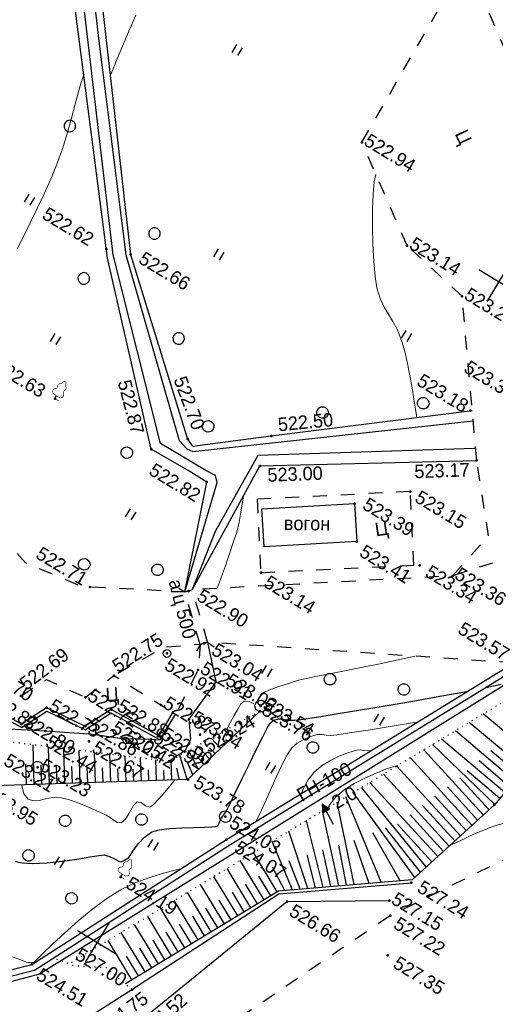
# Model space of a CAD drawing. Header units: millimetres. Extents: x 0 to 1576219, y -334896 to 156638.
# Tile 48 of 63: x 575236 to 605994, y -138936 to -75282. Entities that reach past the tile are written whole.
import ezdxf
from ezdxf import colors
from ezdxf.entities.mleader import LeaderData, LeaderLine
from ezdxf.math import Vec2, Vec3

# ---------------------------------------------------------------- set-up
doc = ezdxf.new("R2010")
doc.units = ezdxf.units.MM
for name, pattern in [('Д_ТРОТ_ТРУБА', [3, 1.5, -1.5]), ('ДОРОГИ_СТРОЯЩ', [9, 8, -1]), ('Контура низ откосов  Штриховая 0.1-0.5 - - - - - - -', [0.6, 0.1, -0.5])]:
    doc.linetypes.add(name, pattern=pattern)
for name, color, linetype in [('(001) Сетка', 92, 'Continuous'), ('(004) Точки рельефа', 7, 'Continuous'), ('(004a) Точки рельефа (отк.)', 7, 'Continuous'), ('(007) Здания', 7, 'Continuous'), ('(013) Газ', 30, 'ИК_Газопровод -------г--------'), ('(017) Канализация', 33, 'KANALIS_K_1'), ('(022) Возд. Линии', 7, 'Continuous'), ('(025) Дорога', 7, 'Continuous'), ('(027) Гидрография', 7, 'Continuous'), ('(028) Гидротехн.', 7, 'Continuous'), ('(031) Горизонтали', 42, 'Continuous'), ('(035) Откосы', 7, 'Continuous'), ('(036) Растительность', 7, 'Continuous'), ('(038) Деревья', 7, 'Continuous'), ('(039) Земля', 7, 'Continuous'), ('(040) Ограда', 7, 'Continuous')]:
    doc.layers.add(name, color=color, linetype=linetype)
doc.layers.add('(032) Горизонтали утолщенные', color=32, linetype='Continuous', lineweight=30)
doc.layers.add('К1', color=7, linetype='Continuous', lineweight=40, true_color=0x076e4b)
doc.styles.add('BM-431', font='txt')
doc.styles.add('D-431', font='txt')
doc.styles.add('GOST', font='isocpeur.ttf')
doc.linetypes.add('GAZ_VOZDUSH', pattern='A,1,-2,["~",Standard,S=3,R=0,X=-1.5,Y=-1.5],-1,10', length=14)
doc.linetypes.add('KANALIS_K_1', pattern='A,1,[">",Standard,S=1.8,R=0,X=-0.9,Y=-0.9],3,-1,["К",Standard,S=1.8,R=0,X=-0.9,Y=-0.9],-1,10', length=16)
doc.linetypes.add('ИК_Газопровод -------г--------', pattern='A,9,-0.6,["Г",Standard,S=1.2,R=0,X=0,Y=-0.6],-1.2', length=10.8)
doc.linetypes.add('ОГРАДА_БЕТ', pattern='A,4,["|",Standard,S=0.8,R=0,X=0,Y=-0.8],4', length=8)
doc.linetypes.add('ОТКОСЫ_НЕУКР', pattern='A,0.5,["|",Standard,S=1.2,R=0,X=0,Y=-1.2],1,["|",Standard,S=0.5,R=0,X=0,Y=-0.5],0.5', length=2)
doc.linetypes.add('ОТКОСЫ_НЕУКР1', pattern='A,0.5,["|",Standard,S=-1.2,R=0,X=0,Y=1.2],1,["|",Standard,S=-0.5,R=0,X=0,Y=0.5],0.5', length=2)

# ---------------------------------------------------------------- blocks, each defined once
blk = doc.blocks.new('d')
at = {"layer": '(038) Деревья'}
blk.add_ellipse((0, 0), major_axis=(0.265, 0.265), ratio=1, start_param=5.497787, end_param=11.780972, dxfattribs=at)
blk = doc.blocks.new('I04010')
for p, q in [((-0.412273, 0.007146), (-0.412273, 1.207146)), ((0.387727, 1.207146), (0.387727, 0.007146))]:
    blk.add_line(p, q)
blk = doc.blocks.new('Setka')
at = {"layer": '(001) Сетка'}
for p, q in [((0, 1.5), (0, -1.5)), ((-1.5, 0), (1.5, 0))]:
    blk.add_line(p, q, dxfattribs=at)
blk = doc.blocks.new('d-flat-35-flat-1')
at = {"layer": '(038) Деревья'}
blk.add_ellipse((0, 0), major_axis=(0.265, 0.265), ratio=1, start_param=5.497787, end_param=11.780972, dxfattribs=at)
blk = doc.blocks.new('d-flat-34-flat-1')
at = {"layer": '(038) Деревья'}
blk.add_ellipse((0, 0), major_axis=(0.265, 0.265), ratio=1, start_param=5.497787, end_param=11.780972, dxfattribs=at)
blk = doc.blocks.new('U1061-flat-1-flat-1')
at = {"layer": '(022) Возд. Линии'}
blk.add_circle((0, 0), 0.25, dxfattribs=at)
at = {"color": 4, "oblique": 15}
blk.add_attdef('Z', (0.797, -0.495), '', height=1, dxfattribs=at)
blk = doc.blocks.new('d-flat-28-flat-1')
at = {"layer": '(038) Деревья'}
blk.add_ellipse((0, 0), major_axis=(0.265, 0.265), ratio=1, start_param=5.497787, end_param=11.780972, dxfattribs=at)
blk = doc.blocks.new('karagach-flat-18-flat-1')
at = {"layer": '(038) Деревья', "const_width": 0.0375}
for points in [[(0, 1.312, 0.246034), (-0.117, 1.159, 0.489079)], [(0, 1.312, -0.246034), (0.117, 1.159, -0.489079)], [(-0.315, 0.559, 0.383603), (-0.255, 0.753, 0.352912)], [(-0.208, 1.009, 0.430853), (-0.255, 0.753, 0.548276)], [(-0.208, 1.009, 0.181567), (-0.117, 1.159, 0.303004)], [(0.208, 1.009, -0.181567), (0.117, 1.159, -0.303004)], [(0.208, 1.009, -0.430853), (0.255, 0.753, -0.548276)], [(0.315, 0.559, -0.383603), (0.255, 0.753, -0.352912)], [(-0.315, 0.559, 0.626949), (-0.218, 0.206, 0.702465)], [(0.315, 0.559, -0.626949), (0.218, 0.206, -0.702465)]]:
    blk.add_lwpolyline(points, format="xyb", dxfattribs=at)
for points in [[(0, 0.206), (-0.218, 0.206)], [(0, 0), (0, 0.206)], [(0, 0.206), (0.218, 0.206)], [(0, 0), (0.281, 0)]]:
    blk.add_lwpolyline(points, dxfattribs=at)
at = {"layer": '(038) Деревья'}
blk.add_lwpolyline([(0, 0), (0, 0.206)], dxfattribs=at)
blk = doc.blocks.new('karagach-flat-12-flat-1')
at = {"layer": '(038) Деревья', "const_width": 0.0375}
for points in [[(0, 1.312, 0.246034), (-0.117, 1.159, 0.489079)], [(0, 1.312, -0.246034), (0.117, 1.159, -0.489079)], [(-0.315, 0.559, 0.383603), (-0.255, 0.753, 0.352912)], [(-0.208, 1.009, 0.430853), (-0.255, 0.753, 0.548276)], [(-0.208, 1.009, 0.181567), (-0.117, 1.159, 0.303004)], [(0.208, 1.009, -0.181567), (0.117, 1.159, -0.303004)], [(0.208, 1.009, -0.430853), (0.255, 0.753, -0.548276)], [(0.315, 0.559, -0.383603), (0.255, 0.753, -0.352912)], [(-0.315, 0.559, 0.626949), (-0.218, 0.206, 0.702465)], [(0.315, 0.559, -0.626949), (0.218, 0.206, -0.702465)]]:
    blk.add_lwpolyline(points, format="xyb", dxfattribs=at)
for points in [[(0, 0.206), (-0.218, 0.206)], [(0, 0), (0, 0.206)], [(0, 0.206), (0.218, 0.206)], [(0, 0), (0.281, 0)]]:
    blk.add_lwpolyline(points, dxfattribs=at)
at = {"layer": '(038) Деревья'}
blk.add_lwpolyline([(0, 0), (0, 0.206)], dxfattribs=at)
blk = doc.blocks.new('wef-flat-4')
at = {"layer": '(025) Дорога', "linetype": 'Д_ТРОТ_ТРУБА'}
blk.add_hatch(color=0, dxfattribs=at).paths.add_polyline_path([(-1295647.589, -1831919.311), (-1295647.344, -1831918.875), (-1295647.902, -1831918.848)])
at = {"layer": '(022) Возд. Линии', "color": 0}
for points in [[(-1295647.902, -1831918.848), (-1295647.589, -1831919.311)], [(-1295646.594, -1831919.582), (-1295647.466, -1831919.093)]]:
    blk.add_lwpolyline(points, dxfattribs=at)
at = {"layer": '(025) Дорога', "color": 0, "linetype": 'Д_ТРОТ_ТРУБА'}
blk.add_lwpolyline([(-1295647.589, -1831919.311), (-1295647.344, -1831918.875), (-1295647.902, -1831918.848), (-1295647.589, -1831919.311)], close=True, dxfattribs=at)
blk.add_lwpolyline([(-1295647.589, -1831919.311), (-1295647.344, -1831918.875)], dxfattribs=at)
blk = doc.blocks.new('A$C05d28b1e')
at = {"layer": '(004) Точки рельефа', "color": 7, "linetype": 'ByBlock', "lineweight": -2}
for p in [(72096, 90931), (78068, 86740), (82801, 85790), (87110, 79749), (89130, 77208), (61550, 76444), (63078, 76972), (86497, 73256), (76942, 71664), (83820, 70723), (77330, 69626), (89502, 69491), (72426, 68683), (85216, 68696), (70766, 66898), (74930, 66941), (63741, 66464), (80964, 63758), (77575, 60326), (101665, 58785), (72010, 57232), (78485, 56140), (76297, 53138), (83042, 52774), (99695, 51688), (77292, 51165), (82218, 50239), (83873, 49879), (99627, 49152), (71845, 48900), (77126, 48656), (74372, 47777), (88020, 47853), (100823, 46869), (93450, 46447), (83430, 42245), (87837, 36393), (81458, 34429)]:
    blk.add_point(p, dxfattribs=at)
at = {"layer": '(004a) Точки рельефа (отк.)', "color": 7, "linetype": 'ByBlock', "lineweight": -2}
for p in [(91663, 70018), (80187, 57943), (80764, 56268), (82148, 56210), (85431, 56385), (85552, 56047), (79878, 53098), (81913, 53244), (75448, 50975), (80802, 51319), (80487, 50864), (78859, 49935), (99074, 49941), (73654, 49114), (76411, 49381), (87193, 49086), (72802, 47356), (75153, 45510)]:
    blk.add_point(p, dxfattribs=at)
at = {"layer": '(007) Здания', "ltscale": 600}
blk.add_lwpolyline([(83820, 70723), (85216, 68696), (80275, 65293), (78878, 67320), (83820, 70723)], dxfattribs=at)
at = {"layer": '(013) Газ', "linetype": 'GAZ_VOZDUSH', "ltscale": 600, "flags": 128}
blk.add_lwpolyline([(139039, 153682), (138885, 152734), (135454, 145357), (130316, 142546), (115842, 109039), (104824, 79051), (99727, 68744), (82201, 34139), (52809, 3628), (56082, -3749), (32593, -24350), (33828, -29046), (31852, -35564), (-6995, -77251), (-10648, -79274), (-22017, -90450), (-29954, -94459), (-74554, -132816), (-76953, -135094)], dxfattribs=at)
at = {"layer": '(025) Дорога', "linetype": 'Д_ТРОТ_ТРУБА', "ltscale": 600}
for p, q in [((72096, 90931), (71836, 102338)), ((78068, 86740), (72096, 90931)), ((82801, 85790), (78068, 86740)), ((89130, 77208), (82801, 85790)), ((92314, 73433), (89130, 77208)), ((91663, 70018), (92314, 73433))]:
    blk.add_line(p, q, dxfattribs=at)
at = {"layer": '(025) Дорога', "linetype": 'Д_ТРОТ_ТРУБА', "ltscale": 600, "flags": 128}
for points in [[(150815, 142076), (135921, 113311), (125552, 93370), (117383, 77821), (104208, 56333), (99627, 49152), (88708, 25275), (72217, 300), (60109, -13961), (40976, -33812), (21855, -53057), (7525, -67385), (-21145, -96032), (-41237, -115998), (-56020, -131074), (-73097, -148290), (-76079, -151266)], [(96975, 76152), (91663, 70018), (77743, 60511), (77407, 60141), (71543, 56980), (67628, 56398), (63649, 57538), (35933, 62943), (-1136, 71955), (-2270, 72968), (-11178, 84489), (-11295, 84899), (-11231, 85387), (2620, 97018), (30185, 117380)], [(97952, 67229), (97849, 67204), (80355, 58128), (80019, 57758), (78093, 56361), (76297, 53138)], [(80019, 57758), (80764, 56268), (80988, 53107)], [(75448, 50975), (76297, 53138), (79878, 53098), (80988, 53107)], [(71845, 48900), (72697, 50658), (75448, 50975)], [(62803, 42892), (65211, 47072), (68013, 47083), (68734, 48861), (71845, 48861)]]:
    blk.add_lwpolyline(points, dxfattribs=at)
at = {"layer": '(025) Дорога', "linetype": 'Д_ТРОТ_ТРУБА', "ltscale": 600}
blk.add_lwpolyline([(79946, 98662), (73001, 103636), (71836, 102338)], dxfattribs=at)
blk.add_lwpolyline([(80964, 63758), (89166, 69320), (86497, 73256), (78295, 67694)], close=True, dxfattribs=at)
at = {"layer": '(025) Дорога', "ltscale": 600}
for points in [[(80788, 53105), (80802, 51319), (77292, 51165), (76411, 49381), (76407, 49379)], [(80988, 53107), (81003, 51128), (77419, 50970), (76543, 49191)], [(72802, 47356), (73654, 49114), (76407, 49379)], [(72930, 47162), (73785, 48926), (76543, 49191)], [(72802, 47356), (69837, 47209), (68929, 45342), (66001, 45285), (65319, 43564), (62803, 42892)], [(72930, 47162), (69965, 47015), (69055, 45144), (66138, 45088), (65468, 43397), (62920, 42716)]]:
    blk.add_lwpolyline(points, dxfattribs=at)
at = {"layer": '(027) Гидрография', "color": 3, "ltscale": 600}
for points in [[(77407, 60141), (75517, 67269), (75191, 67595), (74497, 67553), (71085, 67532), (62130, 76350), (46008, 97015), (34748, 111736), (30185, 117380)], [(30545, 117726), (44356, 100325), (54063, 87824), (62828, 76792), (72012, 68319), (72714, 68122), (73131, 68177), (87601, 79281)], [(88603, 77800), (76863, 70140), (77044, 64500), (77743, 60511)], [(80355, 58128), (82148, 56210), (81913, 53244), (82660, 52191), (82757, 51396), (82218, 50239)], [(53151, 34325), (56587, 36865), (60759, 39877), (62323, 40927), (65453, 43121), (67621, 44421), (69470, 45157), (74372, 47777), (77130, 49202), (78859, 49935), (80487, 50864), (81003, 51128)]]:
    blk.add_lwpolyline(points, dxfattribs=at)
at = {"layer": '(028) Гидротехн.', "linetype": 'Д_ТРОТ_ТРУБА', "ltscale": 600}
for points in [[(76950, 60141), (77407, 60141), (77743, 60511), (77661, 61011)], [(80355, 58128), (77743, 60511)], [(80019, 57758), (77407, 60141)], [(80060, 57304), (80019, 57758), (80355, 58128), (80862, 58091)]]:
    blk.add_lwpolyline(points, dxfattribs=at)
at = {"layer": '(031) Горизонтали', "color": 42, "linetype": 'Continuous', "lineweight": 0, "ltscale": 600}
for points in [[(55957, 86155), (55942, 86248), (55889, 86643), (55783, 87322), (55643, 88214), (55487, 89247), (55333, 90349)], [(84377, 77575), (84377, 77575), (84023, 77975), (83598, 78475), (83116, 79041), (82594, 79640), (82048, 80241), (81492, 80809), (80944, 81314), (80355, 81760), (79827, 82072), (79335, 82319), (78853, 82574), (78356, 82909), (77818, 83395), (77332, 83963), (76753, 84740), (76129, 85652), (75507, 86624), (74931, 87582), (74449, 88451), (74107, 89159), (73951, 89629)], [(56633, 73471), (56557, 74369), (56475, 75340), (56381, 76359), (56271, 77405), (56139, 78452), (55978, 79479), (55770, 80500), (55515, 81520), (55240, 82500), (54973, 83403), (54742, 84189), (54572, 84821), (54499, 85190), (54495, 85269)], [(79068, 61415), (79008, 61777), (78890, 62408), (78780, 62943), (78670, 63434), (78553, 63935), (78422, 64499), (78270, 65179), (78082, 65817), (77829, 66442), (77562, 67059), (77431, 67404)], [(85078, 56792), (85033, 57042), (85150, 57274), (85409, 57627), (85772, 58068), (86202, 58564), (86663, 59081), (87023, 59440), (87644, 60018), (88471, 60774), (89447, 61664), (90516, 62648), (91624, 63683), (92290, 64320)], [(89041, 49845), (89042, 49879), (88969, 50646), (88848, 51634), (88714, 52710), (88599, 53739), (88537, 54587), (88560, 55120), (88706, 55559), (88905, 55947), (89129, 56275), (89349, 56537), (89536, 56724), (89784, 56886), (90022, 56967), (90299, 57105), (90599, 57343), (91253, 57885), (92176, 58660), (93283, 59599), (94486, 60631), (94637, 60763)], [(100561, 55020), (100664, 55178), (101020, 55718), (101345, 56203), (101644, 56637), (101922, 57026), (102185, 57372), (102439, 57681), (102779, 58033), (103073, 58282), (103363, 58533), (103693, 58891)], [(90624, 52933), (90586, 53170), (90533, 53878), (90593, 54493), (90805, 55128), (91106, 55722), (91446, 56250), (91779, 56687), (92055, 57005), (92228, 57181), (92420, 57307), (92606, 57371), (92822, 57478), (93045, 57656)], [(92575, 53054), (92557, 53182), (92626, 53867), (92855, 54534), (93207, 55238), (93628, 55929), (94064, 56562), (94460, 57090), (94764, 57464), (94919, 57639), (95000, 57691)], [(84336, 53929), (84307, 54423), (84287, 54964), (84261, 55447), (84273, 55838), (84364, 56104), (84646, 56245), (84986, 56274)], [(74882, 44016), (74968, 43920), (75296, 43581), (75710, 43424), (76057, 43509), (76359, 43735), (76661, 44035), (77012, 44345), (77457, 44601), (77948, 44759), (78531, 44888), (79145, 44990), (79728, 45070), (80219, 45128), (80556, 45168), (80890, 45171), (81178, 45137), (81427, 45139), (81642, 45253), (81754, 45594), (81755, 46108), (81746, 46616), (81828, 46938), (82097, 47025), (82417, 46994), (82697, 47081), (82810, 47334), (82919, 47809), (83019, 48409), (83110, 49040), (83160, 49414)], [(88352, 48502), (88317, 48612), (88422, 48854), (88612, 49009)], [(80142, 34188), (80870, 34330), (81158, 34388), (81258, 34453), (81341, 34515), (81426, 34556), (81502, 34603), (81558, 34818), (81700, 35387), (81921, 36226), (82212, 37254), (82565, 38387), (82972, 39545), (83424, 40644), (83914, 41602), (84457, 42432), (85055, 43197), (85675, 43892), (86285, 44513), (86476, 44695)]]:
    blk.add_lwpolyline(points, dxfattribs=at)
at = {"layer": '(032) Горизонтали утолщенные', "color": 32, "linetype": 'Continuous', "lineweight": 30, "ltscale": 600}
for points in [[(97215, 64927), (97248, 64957), (97987, 65660)], [(77111, 39565), (77515, 39707), (78107, 40016), (78893, 40540), (79681, 41146), (80417, 41760), (81046, 42307), (81516, 42711), (81773, 42899), (82125, 43000), (82434, 43040), (82633, 43056), (82803, 43049), (82934, 43080), (83050, 43220), (83136, 43394), (83227, 43587), (83227, 43587), (83227, 43587), (83240, 43756), (83250, 44150), (83294, 44677), (83410, 45247), (83634, 45768), (83972, 46139), (84509, 46561), (85155, 47003), (85823, 47432), (86424, 47816), (86795, 48069), (86981, 48216), (87050, 48290), (87065, 48319), (87080, 48383), (87080, 48522), (87024, 48741), (87025, 48959), (87051, 49212), (87051, 49212), (87051, 49212), (87062, 49322), (87047, 49535), (87027, 49790), (86999, 50109), (86934, 50794), (86846, 51721), (86749, 52770), (86656, 53819), (86579, 54746), (86532, 55429), (86528, 55746), (86593, 55953), (86690, 56109), (86844, 56267), (87017, 56377), (87239, 56469), (87497, 56576), (87777, 56732), (88095, 56987), (88789, 57568), (89775, 58405), (90972, 59430), (92297, 60574), (93670, 61767), (95007, 62941), (96227, 64027), (96384, 64171)]]:
    blk.add_lwpolyline(points, dxfattribs=at)
at = {"layer": '(035) Откосы', "ltscale": 600}
for p, q in [((102284, 62757), (97998, 63426)), ((102130, 61770), (97509, 62490)), ((101976, 60783), (97020, 61555)), ((102053, 61276), (99659, 61649)), ((101822, 59795), (96531, 60620)), ((101899, 60289), (99338, 60688)), ((101669, 58808), (96225, 60033)), ((101390, 57848), (95920, 59452)), ((101745, 59301), (99016, 59727)), ((101531, 58327), (98844, 59115)), ((101109, 56889), (95448, 58548)), ((101250, 57368), (98467, 58184)), ((100828, 55930), (94976, 57645)), ((100547, 54971), (94504, 56742)), ((100968, 56409), (98090, 57253)), ((100687, 55450), (97714, 56322)), ((85422, 55570), (85297, 55603)), ((100266, 54012), (94032, 55839)), ((100406, 54491), (97337, 55391)), ((85292, 55092), (85167, 55126)), ((99984, 53053), (93739, 55279)), ((85032, 54137), (84783, 54205)), ((85162, 54615), (84788, 54716)), ((98006, 50690), (93183, 54216)), ((99703, 52094), (93440, 54707)), ((100125, 53532), (96960, 54460)), ((84902, 53660), (84279, 53829)), ((96590, 49655), (92884, 53645)), ((99844, 52573), (96420, 53848)), ((84642, 52705), (83770, 52942)), ((84772, 53182), (84398, 53284)), ((99012, 51424), (95895, 53149)), ((84512, 52227), (84014, 52363)), ((95783, 49066), (92375, 52670)), ((84382, 51750), (83261, 52055)), ((94976, 48476), (91811, 51592)), ((97375, 50228), (95117, 52106)), ((83839, 49857), (82623, 50945)), ((84122, 50795), (82941, 51498)), ((84252, 51273), (83629, 51442)), ((96186, 49360), (94414, 51322)), ((83010, 49316), (82307, 50395)), ((83992, 50318), (83269, 50832)), ((94168, 47887), (91193, 50411)), ((95379, 48771), (93690, 50538)), ((82181, 48776), (81453, 49893)), ((83425, 49587), (82882, 50144)), ((94572, 48182), (92991, 49729)), ((80524, 47695), (79627, 49069)), ((81353, 48235), (80540, 49481)), ((81767, 48506), (81382, 49096)), ((82596, 49046), (82253, 49573)), ((93361, 47298), (90606, 49288)), ((79695, 47154), (78715, 48657)), ((80938, 47965), (80511, 48620)), ((93765, 47592), (92202, 48781)), ((78037, 46073), (76889, 47833)), ((78866, 46614), (77802, 48245)), ((80109, 47424), (79640, 48144)), ((92587, 46680), (89958, 48048)), ((92958, 47003), (91500, 47880)), ((77208, 45532), (75977, 47420)), ((78451, 46343), (77898, 47191)), ((79280, 46884), (78769, 47667)), ((92126, 45793), (89495, 47162)), ((75550, 44451), (74151, 46596)), ((76379, 44992), (75064, 47008)), ((77622, 45803), (77028, 46715)), ((92357, 46236), (91041, 46921)), ((76793, 45262), (76157, 46238)), ((91665, 44907), (89032, 46277)), ((91895, 45350), (90579, 46035)), ((75136, 44181), (74415, 45286)), ((75964, 44722), (75286, 45762)), ((91204, 44020), (88568, 45391)), ((91434, 44463), (90117, 45149)), ((90742, 43133), (88105, 44505)), ((90973, 43577), (89655, 44262)), ((90281, 42247), (87642, 43620)), ((90512, 42690), (89193, 43376)), ((89820, 41360), (87179, 42734)), ((90050, 41804), (88731, 42490)), ((89358, 40474), (86716, 41848)), ((89589, 40917), (88268, 41604)), ((88897, 39587), (86253, 40963)), ((89128, 40030), (87806, 40718)), ((88436, 38700), (85790, 40077)), ((88666, 39144), (87344, 39832)), ((87975, 37814), (85327, 39192)), ((88205, 38257), (86882, 38946)), ((87513, 36927), (84864, 38306)), ((87744, 37371), (86420, 38060))]:
    blk.add_line(p, q, dxfattribs=at)
at = {"layer": '(035) Откосы', "linetype": 'Контура низ откосов  Штриховая 0.1-0.5 - - - - - - -', "ltscale": 600}
for points in [[(104824, 79051), (100119, 67481), (83503, 35704)], [(85552, 56047), (82218, 50239), (67213, 43463), (54029, 33528)]]:
    blk.add_lwpolyline(points, dxfattribs=at)
at = {"layer": '(035) Откосы', "ltscale": 600}
for points in [[(104824, 79051), (101665, 58785), (99642, 51883), (92632, 46765), (87283, 36484)], [(85552, 56047), (83873, 49879), (72794, 42654), (55260, 33104)]]:
    blk.add_lwpolyline(points, dxfattribs=at)
at = {"layer": '(035) Откосы', "linetype": 'ОТКОСЫ_НЕУКР', "ltscale": 600}
for points in [[(85297, 31263), (87837, 36393), (92747, 46621), (99695, 51688)], [(99074, 49941), (93450, 46447), (89226, 34580), (87566, 30288), (85297, 31263)]]:
    blk.add_lwpolyline(points, dxfattribs=at)
at = {"layer": '(039) Земля', "linetype": 'Контура низ откосов  Штриховая 0.1-0.5 - - - - - - -', "ltscale": 600, "flags": 128}
blk.add_lwpolyline([(87837, 36393), (85694, 36745), (83865, 35776), (82422, 35489)], dxfattribs=at)
at = {"layer": '(040) Ограда', "linetype": 'ОГРАДА_БЕТ', "ltscale": 600, "flags": 128}
blk.add_lwpolyline([(54321, 6856), (81458, 34429), (88020, 47853), (103060, 77194), (102668, 77349), (103071, 78364), (104105, 77984), (103725, 76950), (103429, 77058)], dxfattribs=at)
at = {"layer": '(040) Ограда', "ltscale": 600, "flags": 128}
blk.add_lwpolyline([(54606, 6575), (81789, 34195), (88378, 47674), (103429, 77058)], dxfattribs=at)
at = {"linetype": 'ОТКОСЫ_НЕУКР', "ltscale": 600}
for points in [[(77407, 60141), (74930, 66941), (73521, 66974), (70766, 66898), (61921, 75981), (51963, 88436), (43116, 99871), (30183, 117379)], [(30545, 117726), (45018, 100546), (53249, 89648), (63078, 76972), (72426, 68683), (72934, 68458), (76942, 71664), (87202, 79822)]]:
    blk.add_lwpolyline(points, dxfattribs=at)
at = {"linetype": 'ОТКОСЫ_НЕУКР1', "ltscale": 600}
blk.add_lwpolyline([(77743, 60511), (77330, 69626), (89130, 77208)], dxfattribs=at)
at = {"layer": '(001) Сетка', "xscale": 1000, "yscale": 1000, "zscale": 1000}
for p in [(84335, 87831), (84335, 37831)]:
    blk.add_blockref('Setka', p, dxfattribs=at)
at = {"layer": '(022) Возд. Линии', "xscale": 1000, "yscale": 1000, "zscale": 1000}
for name, p in [('karagach-flat-18-flat-1', (63741, 66464)), ('d-flat-34-flat-1', (85431, 56385)), ('U1061-flat-1-flat-1', (78485, 56140)), ('wef-flat-4', (1295740032, 1831971879)), ('d-flat-35-flat-1', (87193, 49086)), ('d-flat-28-flat-1', (75153, 45510)), ('karagach-flat-12-flat-1', (83430, 42245))]:
    blk.add_blockref(name, p, dxfattribs=at)
at = {"layer": '(036) Растительность', "linetype": 'Continuous', "xscale": 500, "yscale": 500, "zscale": 500}
for p in [(62113, 91534), (81066, 81425), (67966, 79623), (55665, 76292), (61777, 69465), (71819, 62304), (92440, 59320), (84607, 58210), (88047, 53003), (84156, 44797), (79574, 40693)]:
    blk.add_blockref('I04010', p, dxfattribs=at)
at = {"layer": '(038) Деревья', "linetype": 'Continuous', "xscale": 1000, "yscale": 1000, "zscale": 1000}
for p in [(55407, 82017), (63694, 78923), (84246, 78582), (78997, 74686), (61294, 74068), (68559, 73939), (73132, 70072), (69527, 65887), (92795, 62105), (75159, 60448), (88360, 60195), (70924, 58290), (89708, 55845), (82654, 46112), (78487, 43474), (77610, 40335), (81435, 39408)]:
    blk.add_blockref('d', p, dxfattribs=at)
at = {"layer": '(004) Точки рельефа', "linetype": 'ByBlock', "char_height": 875, "attachment_point": 4, "style": 'D-431'}
for s, insert in [('522.94', (72221, 91281)), ('523.14', (78193, 87090)), ('523.23', (82926, 86140)), ('523.33', (85357, 82104)), ('523.18', (83203, 79793)), ('522.66', (63729, 77195)), ('522.62', (56905, 76414)), ('523.15', (87005, 73280)), ('523.39', (84364, 71132)), ('523.34', (90089, 69501)), ('523.57', (93802, 67460)), ('522.63', (59339, 66416)), ('522.82', (71399, 65857)), ('523.14', (81517, 63514)), ('522.90', (78263, 60510)), ('522.71', (67961, 57442)), ('522.92', (78796, 55612)), ('522.88', (77545, 51752)), ('527.24', (100232, 51811)), ('523.05', (77989, 50355)), ('523.78', (84338, 50098)), ('522.67', (77572, 48599)), ('527.22', (100148, 49002)), ('524.07', (88792, 47871)), ('522.82', (70107, 47793)), ('522.44', (74804, 47371)), ('527.35', (101441, 46814)), ('526.66', (93947, 46201)), ('523.95', (73287, 42493)), ('524.19', (83993, 42240)), ('527.00', (83591, 36604)), ('524.51', (82111, 34182))]:
    blk.add_mtext(s, dxfattribs=dict(at, insert=insert))
for s, insert, rotation in [('523.17', (86053, 74498), 33.26847), ('522.50', (76939, 72508), 36.75731), ('522.70', (69908, 71831), 321.87296), ('523.00', (78049, 69371), 33.4039), ('522.87', (66944, 69793), 315.86147), ('522.75', (76046, 53592), 63.88009), ('523.24', (83760, 52230), 61.04714), ('522.69', (71563, 49499), 68.3), ('524.52', (89872, 34322), 71.88787), ('524.75', (87491, 33170), 68.3987)]:
    blk.add_mtext(s, dxfattribs=dict(at, insert=insert, rotation=rotation))
at = {"layer": '(004a) Точки рельефа (отк.)', "linetype": 'ByBlock', "char_height": 875, "attachment_point": 4, "style": 'D-431'}
for s, insert in [('523.36', (91788, 70368)), ('523.41', (85770, 68416)), ('523.04', (80895, 58019)), ('523.02', (82695, 56815)), ('523.54', (85556, 56735)), ('522.91', (80889, 56618)), ('523.76', (85677, 56397)), ('523.04', (82038, 53594)), ('522.87', (80003, 53448)), ('522.90', (80927, 51669)), ('522.72', (75573, 51325)), ('522.92', (80612, 51214)), ('522.86', (76536, 49731)), ('522.42', (78984, 50285)), ('527.15', (99199, 50291)), ('522.70', (68859, 49211)), ('522.73', (73779, 49464)), ('524.03', (87677, 49068)), ('522.80', (72927, 47706)), ('523.23', (75278, 45860)), ('523.21', (73122, 44930))]:
    blk.add_mtext(s, dxfattribs=dict(at, insert=insert))
at = {"layer": '(007) Здания', "style": 'BM-431'}
blk.add_text('вогон', height=880, rotation=30.58618, dxfattribs=at).set_placement((80791, 66882))
at = {"layer": '(013) Газ', "color": 0, "linetype": 'Continuous', "style": 'BM-431'}
for s, p in [('ГН-100', (90925, 52460)), ('2.0', (93099, 53219))]:
    blk.add_text(s, height=875, rotation=60.68936, dxfattribs=at).set_placement(p)
at = {"layer": '(017) Канализация', "color": 0, "linetype": 'Continuous', "style": 'BM-431'}
blk.add_text('а/ц 500', height=875, rotation=315.65749, dxfattribs=at).set_placement((76146, 60182))
at = {"layer": '(025) Дорога', "linetype": 'ДОРОГИ_СТРОЯЩ', "style": 'BM-431'}
for rotation, p in [(326.13485, (76934, 94516)), (39.32124, (86104, 69626)), (34.71983, (76728, 51438))]:
    blk.add_text('Ц', height=875, rotation=rotation, dxfattribs=at).set_placement(p)

msp = doc.modelspace()

# ---------------------------------------------------------------- block references
at = {"color": 5, "lineweight": 50, "rotation": 328.7134303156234}
msp.add_blockref('A$C05d28b1e', (488531.156, -123473.137), dxfattribs=at)

# ---------------------------------------------------------------- next in the draw order: leaders
at = {"layer": 'К1', "color": 0, "linetype": 'ByBlock', "lineweight": 0, "ltscale": 250}
ml = msp.add_multileader_mtext('Standard', dxfattribs=at)
ml.set_content('УП1,2 90%%D', style='GOST')
ml.set_leader_properties()
ml.build(insert=Vec2(0, 0))
ml.multileader.update_dxf_attribs({"text_left_attachment_type": 6, "text_right_attachment_type": 6, "dogleg_length": 0.001, "arrow_head_size": 750, "scale": 500})
ctx = ml.context
ctx.base_point, ctx.scale, ctx.char_height, ctx.arrow_head_size, ctx.landing_gap_size, ctx.plane_origin = Vec3(740669.526, -189800.546, 3656), 500, 500, 750, 0, Vec3(775757.993, -176241.907, 3656)
ctx.left_attachment, ctx.right_attachment, ctx.text_align_type = 6, 6, 1
notes = []
notes.append((ctx, [(0, (0, 0, 0), (0, 0), (1, 0), 1, [])]))
ctx.mtext.insert, ctx.mtext.alignment, ctx.mtext.flow_direction = Vec3(742057.026, -189200.546, 3656), 2, 5
ctx.mtext.has_bg_fill, ctx.mtext.bg_color, ctx.mtext.bg_scale_factor, ctx.mtext.bg_transparency, ctx.mtext.use_window_bg_color = 1, -1023410173, 1.1, 0, 0
for ctx, leaders in notes:
    for number, flags, end, landing, length, lines in leaders:
        leader = LeaderData()
        leader.index, (leader.has_last_leader_line, leader.has_dogleg_vector, leader.attachment_direction) = number, flags
        leader.last_leader_point, leader.dogleg_vector, leader.dogleg_length = Vec3(end), Vec3(landing), length
        for number, points, colour, breaks in lines:
            line = LeaderLine()
            line.index, line.vertices, line.color, line.breaks = number, Vec3.list(points), colors.encode_raw_color(colour), breaks
            leader.lines.append(line)
        ctx.leaders.append(leader)

# ---------------------------------------------------------------- next in the draw order: leaders
ml = msp.add_multileader_mtext('Standard', dxfattribs=at)
ml.set_content('УП3 90%%D', style='GOST')
ml.set_leader_properties()
ml.build(insert=Vec2(0, 0))
ml.multileader.update_dxf_attribs({"text_left_attachment_type": 6, "text_right_attachment_type": 6, "dogleg_length": 0.001, "arrow_head_size": 750, "scale": 500})
ctx = ml.context
ctx.base_point, ctx.scale, ctx.char_height, ctx.arrow_head_size, ctx.landing_gap_size, ctx.plane_origin = Vec3(752427.104, -190628.39, 3656), 500, 500, 750, 0, Vec3(786128.071, -177069.751, 3656)
ctx.left_attachment, ctx.right_attachment, ctx.text_align_type = 6, 6, 1
notes = []
notes.append((ctx, [(0, (0, 0, 0), (0, 0), (1, 0), 1, [])]))
ctx.mtext.insert, ctx.mtext.alignment, ctx.mtext.flow_direction = Vec3(753602.104, -190028.39, 3656), 2, 5
ctx.mtext.has_bg_fill, ctx.mtext.bg_color, ctx.mtext.bg_scale_factor, ctx.mtext.bg_transparency, ctx.mtext.use_window_bg_color = 1, -1023410173, 1.1, 0, 0
for ctx, leaders in notes:
    for number, flags, end, landing, length, lines in leaders:
        leader = LeaderData()
        leader.index, (leader.has_last_leader_line, leader.has_dogleg_vector, leader.attachment_direction) = number, flags
        leader.last_leader_point, leader.dogleg_vector, leader.dogleg_length = Vec3(end), Vec3(landing), length
        for number, points, colour, breaks in lines:
            line = LeaderLine()
            line.index, line.vertices, line.color, line.breaks = number, Vec3.list(points), colors.encode_raw_color(colour), breaks
            leader.lines.append(line)
        ctx.leaders.append(leader)

# ---------------------------------------------------------------- next in the draw order: leaders
ml = msp.add_multileader_mtext('Standard', dxfattribs=at)
ml.set_content('УП4 90%%D', style='GOST')
ml.set_leader_properties()
ml.build(insert=Vec2(0, 0))
ml.multileader.update_dxf_attribs({"text_left_attachment_type": 6, "text_right_attachment_type": 6, "dogleg_length": 0.001, "arrow_head_size": 750, "scale": 500})
ctx = ml.context
ctx.base_point, ctx.scale, ctx.char_height, ctx.arrow_head_size, ctx.landing_gap_size, ctx.plane_origin = Vec3(749897.856, -197249.302, 3656), 500, 500, 750, 0, Vec3(782423.822, -183690.663, 3656)
ctx.left_attachment, ctx.right_attachment, ctx.text_align_type = 6, 6, 1
notes = []
notes.append((ctx, [(0, (0, 0, 0), (0, 0), (1, 0), 1, [])]))
ctx.mtext.insert, ctx.mtext.alignment, ctx.mtext.flow_direction = Vec3(751097.856, -196649.302, 3656), 2, 5
ctx.mtext.has_bg_fill, ctx.mtext.bg_color, ctx.mtext.bg_scale_factor, ctx.mtext.bg_transparency, ctx.mtext.use_window_bg_color = 1, -1023410173, 1.1, 0, 0
for ctx, leaders in notes:
    for number, flags, end, landing, length, lines in leaders:
        leader = LeaderData()
        leader.index, (leader.has_last_leader_line, leader.has_dogleg_vector, leader.attachment_direction) = number, flags
        leader.last_leader_point, leader.dogleg_vector, leader.dogleg_length = Vec3(end), Vec3(landing), length
        for number, points, colour, breaks in lines:
            line = LeaderLine()
            line.index, line.vertices, line.color, line.breaks = number, Vec3.list(points), colors.encode_raw_color(colour), breaks
            leader.lines.append(line)
        ctx.leaders.append(leader)

# ---------------------------------------------------------------- next in the draw order: leaders
ml = msp.add_multileader_mtext('Standard', dxfattribs=at)
ml.set_content('УП5.6 90%%D', style='GOST')
ml.set_leader_properties()
ml.build(insert=Vec2(0, 0))
ml.multileader.update_dxf_attribs({"text_left_attachment_type": 6, "text_right_attachment_type": 6, "dogleg_length": 0.001, "arrow_head_size": 750, "scale": 500})
ctx = ml.context
ctx.base_point, ctx.scale, ctx.char_height, ctx.arrow_head_size, ctx.landing_gap_size, ctx.plane_origin = Vec3(760430.922, -194191.015, 3656), 500, 500, 750, 0, Vec3(791756.888, -180632.376, 3656)
ctx.left_attachment, ctx.right_attachment, ctx.text_align_type = 6, 6, 1
notes = []
notes.append((ctx, [(0, (0, 0, 0), (0, 0), (1, 0), 1, [])]))
ctx.mtext.insert, ctx.mtext.alignment, ctx.mtext.flow_direction = Vec3(761855.922, -193591.015, 3656), 2, 5
ctx.mtext.has_bg_fill, ctx.mtext.bg_color, ctx.mtext.bg_scale_factor, ctx.mtext.bg_transparency, ctx.mtext.use_window_bg_color = 1, -1023410173, 1.1, 0, 0
for ctx, leaders in notes:
    for number, flags, end, landing, length, lines in leaders:
        leader = LeaderData()
        leader.index, (leader.has_last_leader_line, leader.has_dogleg_vector, leader.attachment_direction) = number, flags
        leader.last_leader_point, leader.dogleg_vector, leader.dogleg_length = Vec3(end), Vec3(landing), length
        for number, points, colour, breaks in lines:
            line = LeaderLine()
            line.index, line.vertices, line.color, line.breaks = number, Vec3.list(points), colors.encode_raw_color(colour), breaks
            leader.lines.append(line)
        ctx.leaders.append(leader)

doc.saveas('drawing.dxf')
